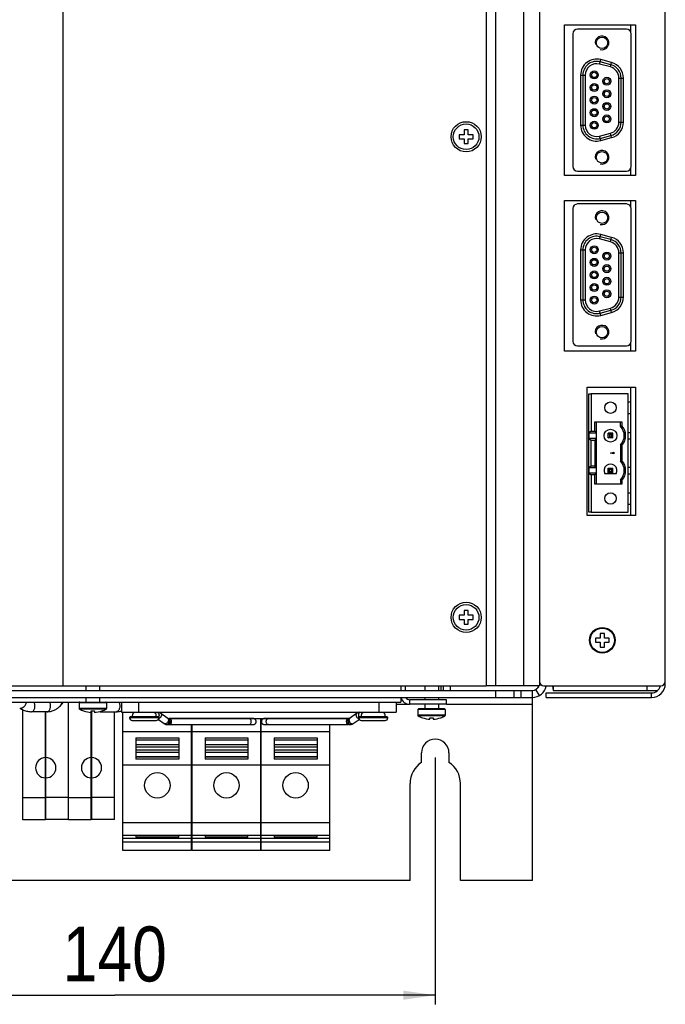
# Model space of a CAD drawing. Header units: millimetres. Extents: x 0 to 841, y 0 to 594.
# Tile 6 of 44: x 341 to 411, y 178 to 286. Entities that reach past the tile are written whole.
import ezdxf

# ---------------------------------------------------------------- set-up
doc = ezdxf.new("R2010")
doc.units = ezdxf.units.MM
doc.header["$LTSCALE"] = 46.255
doc.layers.get('0').update_dxf_attribs({"linetype": 'CONTINUOUS'})
doc.layers.add('3_ALL_AXES', color=7, linetype='CONTINUOUS')
doc.layers.add('ASSI', color=7, linetype='CONTINUOUS')
doc.styles.get("Standard").update_dxf_attribs({"font": 'txt', "width": 0.85})
doc.dimstyles.new('DIMSTYLE_1', dxfattribs={"dimtxt": 6, "dimasz": 3.5, "dimexe": 1, "dimexo": 0.5, "dimgap": 1.5, "dimtad": 1, "dimdec": 4, "dimlfac": 2, "dimdsep": 46, "dimtxsty": 'STANDARD', "dimblk": '_FILLED', "dimblk1": '_FILLED', "dimblk2": '_FILLED', "dimcen": 0.09, "dimadec": 4, "dimazin": 2, "dimtp": 0.2, "dimtm": 0.2, "dimtfac": 1, "dimtdec": 4, "dimtofl": 0, "dimtmove": 0, "dimatfit": 3, "dimldrblk": '_FILLED', "dimfxl": 1, "dimtolj": 1, "dimarcsym": 0})

# ---------------------------------------------------------------- blocks, each defined once
blk = doc.blocks.new('_FILLED')
at = {"color": 0, "linetype": 'BYBLOCK'}
blk.add_solid([(0, 0), (-1, 0.143), (-1, -0.143)], dxfattribs=at)
blk = doc.blocks.new('*D7')
at = {"color": 2, "linetype": 'CONTINUOUS'}
for p, q in [((316.09, 204.94), (316.09, 177.96)), ((386.09, 204.94), (386.09, 177.96)), ((316.09, 178.96), (351.09, 178.96)), ((386.09, 178.96), (351.09, 178.96))]:
    blk.add_line(p, q, dxfattribs=at)
at = {"color": 2, "linetype": 'CONTINUOUS', "xscale": 3.5, "yscale": 3.5, "zscale": 3.5, "rotation": 180}
blk.add_blockref('_FILLED', (316.09, 178.96), dxfattribs=at)
at = {"color": 2, "linetype": 'CONTINUOUS', "xscale": 3.5, "yscale": 3.5, "zscale": 3.5}
blk.add_blockref('_FILLED', (386.09, 178.96), dxfattribs=at)
at = {"color": 2, "linetype": 'CONTINUOUS', "insert": (351.09, 186.46), "char_height": 6, "width": 19.2857, "attachment_point": 2, "line_spacing_factor": 0.9}
blk.add_mtext('140', dxfattribs=at)

msp = doc.modelspace()

# ---------------------------------------------------------------- linework, layer by layer
at = {"color": 7, "linetype": 'CONTINUOUS'}
for p, q in [((345.461497, 212.73903), (345.461497, 385.73903)), ((401.123997, 283.995853), (401.123997, 269.495853)), ((406.973997, 284.495853), (401.623997, 284.495853)), ((407.461497, 284.370853), (407.304716, 284.370853)), ((407.411497, 284.970853), (407.411497, 284.370853)), ((407.461497, 284.106955), (407.461497, 284.370853)), ((407.473997, 269.495853), (407.473997, 283.995853)), ((405.277226, 280.608562), (404.097226, 280.924742)), ((405.212521, 280.36708), (404.032521, 280.68326)), ((402.208997, 279.475853), (402.208997, 274.015853)), ((402.458997, 279.475853), (402.458997, 274.015853)), ((406.138997, 274.332033), (406.138997, 279.159673)), ((406.388997, 274.332033), (406.388997, 279.159673)), ((389.686497, 273.48903), (389.236497, 273.48903)), ((389.236497, 273.48903), (389.236497, 272.96403)), ((389.686497, 272.96403), (389.686497, 273.48903)), ((389.236497, 272.96403), (388.711497, 272.96403)), ((388.711497, 272.96403), (388.711497, 272.51403)), ((388.711497, 272.51403), (389.236497, 272.51403)), ((389.236497, 272.51403), (389.236497, 271.98903)), ((390.211497, 272.96403), (389.686497, 272.96403)), ((389.686497, 272.51403), (390.211497, 272.51403)), ((389.686497, 271.98903), (389.686497, 272.51403)), ((390.211497, 272.51403), (390.211497, 272.96403)), ((404.032521, 272.808446), (405.212521, 273.124626)), ((404.097226, 272.566964), (405.277226, 272.883144)), ((389.236497, 271.98903), (389.686497, 271.98903)), ((401.623997, 268.995853), (406.973997, 268.995853)), ((407.304716, 269.120853), (407.461497, 269.120853)), ((407.411497, 269.120853), (407.411497, 268.520853)), ((407.461497, 269.120853), (407.461497, 269.38475)), ((407.411497, 265.770853), (407.411497, 265.270853)), ((401.123997, 264.895853), (401.123997, 250.395853)), ((406.973997, 265.395853), (401.623997, 265.395853)), ((407.461497, 265.270853), (407.304716, 265.270853)), ((407.461497, 265.006955), (407.461497, 265.270853)), ((407.473997, 250.395853), (407.473997, 264.895853)), ((405.212521, 261.26708), (404.032521, 261.58326)), ((405.277226, 261.508562), (404.097226, 261.824742)), ((402.208997, 260.375853), (402.208997, 254.915853)), ((402.458997, 260.375853), (402.458997, 254.915853)), ((406.138997, 255.232033), (406.138997, 260.059673)), ((406.388997, 255.232033), (406.388997, 260.059673)), ((404.032521, 253.708446), (405.212521, 254.024626)), ((404.097226, 253.466964), (405.277226, 253.783144)), ((401.623997, 249.895853), (406.973997, 249.895853)), ((407.304716, 250.020853), (407.461497, 250.020853)), ((407.411497, 250.020853), (407.411497, 249.320853)), ((407.461497, 250.020853), (407.461497, 250.28475)), ((407.411497, 245.374471), (407.411497, 231.374471)), ((402.861497, 244.641663), (403.111497, 244.641695)), ((402.861497, 231.731663), (402.861497, 244.641663)), ((407.161497, 244.641695), (403.111497, 244.641695)), ((403.111497, 244.641695), (403.111497, 240.579195)), ((407.161497, 231.731695), (407.161497, 244.641695)), ((407.161497, 243.766521), (407.411497, 243.766521)), ((407.161497, 242.516521), (407.411497, 242.516521)), ((403.523997, 241.596695), (406.476497, 241.596695)), ((403.523997, 240.579195), (403.523997, 241.596695)), ((403.679801, 234.776668), (403.679801, 241.596668)), ((406.326497, 241.111473), (406.326497, 241.596669)), ((406.476497, 241.596695), (406.476497, 241.168728)), ((403.111497, 240.579195), (402.874916, 240.394165)), ((402.874916, 240.394165), (403.679801, 240.394165)), ((402.874916, 240.394165), (402.874916, 239.789165)), ((403.111497, 240.579195), (403.523997, 240.579195)), ((403.679801, 240.413674), (403.523997, 240.579195)), ((405.476497, 240.341643), (404.976497, 240.341643)), ((405.110472, 240.207691), (404.976497, 240.341643)), ((404.976497, 239.841643), (404.976497, 240.341643)), ((404.976497, 239.841643), (405.110472, 239.975641)), ((405.342522, 240.207691), (405.110472, 240.207691)), ((405.110472, 240.207691), (405.110472, 239.975641)), ((405.110472, 239.975641), (405.342522, 239.975641)), ((405.476497, 240.341643), (405.342522, 240.207691)), ((405.342522, 239.975641), (405.342522, 240.207691)), ((405.342522, 239.975641), (405.476497, 239.841643)), ((405.476497, 239.841643), (405.476497, 240.341643)), ((407.161497, 240.441463), (407.411497, 240.441463)), ((403.679801, 239.789165), (402.874916, 239.789165)), ((402.874916, 239.789165), (403.111497, 239.604195)), ((403.111497, 239.604195), (403.523997, 239.604195)), ((403.111497, 236.769195), (403.111497, 239.604195)), ((403.679801, 239.769662), (403.523997, 239.604195)), ((403.523997, 239.604195), (403.523997, 236.769195)), ((405.476497, 239.841643), (404.976497, 239.841643)), ((406.326497, 239.071865), (406.326497, 237.301473)), ((406.476497, 239.014662), (406.476497, 237.358728)), ((407.161497, 239.741463), (407.411497, 239.741463)), ((405.226497, 238.186505), (405.601497, 238.286986)), ((405.601497, 238.086024), (405.226497, 238.186505)), ((405.601497, 238.286986), (405.601497, 238.086024)), ((403.111497, 236.769195), (402.874916, 236.584165)), ((403.523997, 236.769195), (403.111497, 236.769195)), ((403.523997, 236.769195), (403.679801, 236.603674)), ((403.679801, 236.584165), (402.874916, 236.584165)), ((402.874916, 236.584165), (402.874916, 235.979165)), ((403.679801, 235.979165), (402.874916, 235.979165)), ((402.874916, 235.979165), (403.111497, 235.794195)), ((403.523997, 235.794195), (403.111497, 235.794195)), ((403.111497, 235.794195), (403.111497, 231.731695)), ((403.679801, 235.959662), (403.523997, 235.794195)), ((403.523997, 234.776695), (403.523997, 235.794195)), ((405.832715, 235.931528), (404.620279, 235.931528)), ((404.976497, 236.531643), (405.476497, 236.531643)), ((405.110472, 236.397691), (404.976497, 236.531643)), ((404.976497, 236.031643), (404.976497, 236.531643)), ((404.976497, 236.031643), (405.110472, 236.165641)), ((405.476497, 236.031643), (404.976497, 236.031643)), ((405.342522, 236.397691), (405.110472, 236.397691)), ((405.110472, 236.165641), (405.110472, 236.397691)), ((405.342522, 236.165641), (405.110472, 236.165641)), ((405.476497, 236.531643), (405.342522, 236.397691)), ((405.342522, 236.397691), (405.342522, 236.165641)), ((405.342522, 236.165641), (405.476497, 236.031643)), ((405.476497, 236.031643), (405.476497, 236.531643)), ((407.161497, 236.631463), (407.411497, 236.631463)), ((407.161497, 235.931463), (407.411497, 235.931463)), ((406.476497, 234.776695), (403.523997, 234.776695)), ((406.326497, 235.261865), (406.326497, 234.776669)), ((406.476497, 235.204662), (406.476497, 234.776695)), ((407.161497, 233.856521), (407.411497, 233.856521)), ((407.161497, 232.606521), (407.411497, 232.606521)), ((403.111497, 231.731695), (402.861497, 231.731663)), ((403.111497, 231.731695), (407.161497, 231.731695)), ((389.686497, 220.98903), (389.236497, 220.98903)), ((389.236497, 220.98903), (389.236497, 220.46403)), ((389.686497, 220.46403), (389.686497, 220.98903)), ((389.236497, 220.46403), (388.711497, 220.46403)), ((388.711497, 220.46403), (388.711497, 220.01403)), ((388.711497, 220.01403), (389.236497, 220.01403)), ((389.236497, 220.01403), (389.236497, 219.48903)), ((389.236497, 219.48903), (389.686497, 219.48903)), ((390.211497, 220.46403), (389.686497, 220.46403)), ((389.686497, 220.01403), (390.211497, 220.01403)), ((389.686497, 219.48903), (389.686497, 220.01403)), ((390.211497, 220.01403), (390.211497, 220.46403)), ((404.561497, 218.48903), (404.111497, 218.48903)), ((404.111497, 218.48903), (404.111497, 217.96403)), ((404.561497, 217.96403), (404.561497, 218.48903)), ((404.111497, 217.96403), (403.586497, 217.96403)), ((403.586497, 217.96403), (403.586497, 217.51403)), ((403.586497, 217.51403), (404.111497, 217.51403)), ((404.111497, 217.51403), (404.111497, 216.98903)), ((405.086497, 217.96403), (404.561497, 217.96403)), ((404.561497, 217.51403), (405.086497, 217.51403)), ((404.561497, 216.98903), (404.561497, 217.51403)), ((405.086497, 217.51403), (405.086497, 217.96403)), ((404.111497, 216.98903), (404.561497, 216.98903)), ((303.961497, 212.73903), (391.661497, 212.73903)), ((347.936497, 212.73903), (347.936497, 212.23903)), ((349.436497, 212.73903), (349.436497, 212.23903)), ((382.311497, 212.73903), (382.311497, 212.23903)), ((382.811497, 212.73903), (382.811497, 212.23903)), ((384.936497, 212.73903), (384.936497, 212.23903)), ((386.436497, 212.73903), (386.436497, 212.23903)), ((386.961497, 212.73903), (386.961497, 212.23903)), ((397.074238, 212.35177), (397.387597, 212.66513)), ((398.211497, 211.98903), (409.711497, 211.98903)), ((398.211497, 211.48903), (398.211497, 211.98903)), ((398.907807, 212.73903), (398.961497, 212.23903)), ((398.961497, 212.23903), (410.369401, 212.23903)), ((323.911497, 210.98903), (382.311497, 210.98903)), ((345.272126, 210.733373), (345.472699, 210.98903)), ((346.047876, 198.11326), (346.047876, 210.98903)), ((347.186497, 210.90903), (347.186497, 210.286432)), ((347.936497, 211.48903), (347.936497, 210.98903)), ((349.436497, 211.48903), (349.436497, 210.98903)), ((350.186497, 210.90903), (350.186497, 210.286432)), ((382.311497, 211.48903), (382.311497, 210.98903)), ((387.311497, 211.23903), (383.311497, 211.23903)), ((384.936497, 211.48903), (384.936497, 211.23903)), ((386.436497, 211.48903), (386.436497, 211.23903)), ((387.311497, 210.73903), (387.311497, 211.23903)), ((341.047876, 198.11326), (341.047876, 210.144396)), ((343.705721, 209.93153), (342.005604, 209.93153)), ((343.522876, 198.11326), (343.522876, 209.93153)), ((343.572876, 198.16972), (343.572876, 209.93153)), ((347.686497, 210.015909), (347.686497, 210.021171)), ((348.511497, 209.85899), (348.511497, 210.021171)), ((348.522876, 198.11326), (348.522876, 210.021171)), ((348.572876, 198.16972), (348.572876, 210.018177)), ((348.861497, 210.021171), (348.861497, 209.85899)), ((349.570958, 209.93153), (351.271075, 209.93153)), ((349.686497, 210.021171), (349.686497, 210.015909)), ((351.047876, 198.16972), (351.047876, 209.93153)), ((351.811497, 209.86403), (381.811497, 209.86403)), ((351.986497, 194.769318), (351.986497, 209.86403)), ((384.186497, 210.15903), (384.186497, 209.536432)), ((387.106497, 210.23903), (384.266497, 210.23903)), ((384.936497, 210.73903), (384.936497, 210.23903)), ((386.436497, 210.73903), (386.436497, 210.23903)), ((387.186497, 210.15903), (387.186497, 209.536432)), ((355.815703, 209.36403), (352.807291, 209.36403)), ((355.858796, 209.093926), (356.499426, 208.634685)), ((356.888621, 209.183083), (356.125209, 209.730343)), ((356.880326, 209.18903), (357.011706, 209.18903)), ((366.190177, 209.187656), (357.023335, 209.187656)), ((367.036497, 194.769318), (367.036497, 209.18903)), ((367.086497, 194.769318), (367.086497, 209.18903)), ((376.599659, 209.187656), (367.432817, 209.187656)), ((376.742668, 209.18903), (376.611288, 209.18903)), ((377.497785, 209.730343), (376.734373, 209.183083)), ((376.734579, 209.183231), (376.734469, 209.183144)), ((377.123568, 208.634685), (377.764199, 209.093926)), ((380.815703, 209.36403), (377.807291, 209.36403)), ((384.686497, 209.265909), (384.686497, 209.271171)), ((385.511497, 209.10899), (385.511497, 209.271171)), ((385.861497, 209.271171), (385.861497, 209.10899)), ((386.686497, 209.271171), (386.686497, 209.265909)), ((359.486497, 207.72703), (351.986497, 207.72703)), ((356.648844, 208.554112), (356.714152, 208.533267)), ((356.833314, 208.515404), (356.845934, 208.514308)), ((356.845934, 208.514308), (356.863973, 208.51403)), ((356.863994, 208.51403), (357.011706, 208.51403)), ((357.023335, 208.515404), (366.190177, 208.515404)), ((359.486497, 194.769318), (359.486497, 208.515404)), ((359.536497, 194.769318), (359.536497, 208.515404)), ((367.036497, 207.72703), (359.536497, 207.72703)), ((374.586497, 207.72703), (367.086497, 207.72703)), ((367.432817, 208.515404), (376.599659, 208.515404)), ((374.586497, 194.769318), (374.586497, 208.515404)), ((376.759, 208.51403), (376.611288, 208.51403)), ((376.847837, 208.52102), (376.908842, 208.533267)), ((353.393497, 207.086716), (358.079497, 207.086716)), ((353.393497, 207.086716), (353.393497, 204.737344)), ((358.079497, 206.81128), (353.393497, 206.81128)), ((358.079497, 207.086716), (358.079497, 204.737344)), ((360.943497, 207.086716), (365.629497, 207.086716)), ((360.943497, 207.086716), (360.943497, 204.737344)), ((365.629497, 206.81128), (360.943497, 206.81128)), ((365.629497, 207.086716), (365.629497, 204.737344)), ((368.493497, 207.086716), (373.179497, 207.086716)), ((368.493497, 207.086716), (368.493497, 204.737344)), ((373.179497, 206.81128), (368.493497, 206.81128)), ((373.179497, 207.086716), (373.179497, 204.737344)), ((358.079497, 206.30803), (353.393497, 206.30803)), ((353.393497, 206.11003), (358.079497, 206.11003)), ((358.079497, 205.71403), (353.393497, 205.71403)), ((353.393497, 205.51603), (358.079497, 205.51603)), ((365.629497, 206.30803), (360.943497, 206.30803)), ((360.943497, 206.11003), (365.629497, 206.11003)), ((365.629497, 205.71403), (360.943497, 205.71403)), ((360.943497, 205.51603), (365.629497, 205.51603)), ((373.179497, 206.30803), (368.493497, 206.30803)), ((368.493497, 206.11003), (373.179497, 206.11003)), ((373.179497, 205.71403), (368.493497, 205.71403)), ((368.493497, 205.51603), (373.179497, 205.51603)), ((358.079497, 205.01278), (353.393497, 205.01278)), ((358.079497, 204.737344), (353.393497, 204.737344)), ((365.629497, 205.01278), (360.943497, 205.01278)), ((365.629497, 204.737344), (360.943497, 204.737344)), ((373.179497, 205.01278), (368.493497, 205.01278)), ((373.179497, 204.737344), (368.493497, 204.737344)), ((359.486497, 204.09703), (351.986497, 204.09703)), ((367.036497, 204.09703), (359.536497, 204.09703)), ((374.586497, 204.09703), (367.086497, 204.09703)), ((343.522876, 200.53303), (341.047876, 200.53303)), ((346.047876, 200.573519), (343.572876, 200.573519)), ((348.522876, 200.53303), (346.047876, 200.53303)), ((351.047876, 200.573519), (348.572876, 200.573519)), ((343.522876, 198.11326), (341.047876, 198.11326)), ((346.047876, 198.16972), (343.572876, 198.16972)), ((348.522876, 198.11326), (346.047876, 198.11326)), ((351.047876, 198.16972), (348.572876, 198.16972)), ((359.486497, 197.79403), (351.986497, 197.79403)), ((367.036497, 197.79403), (359.536497, 197.79403)), ((374.586497, 197.79403), (367.086497, 197.79403)), ((359.486497, 196.414732), (351.986497, 196.414732)), ((359.486497, 196.079638), (351.986497, 196.079638)), ((353.393497, 196.414732), (353.393497, 196.212767)), ((358.079497, 196.212767), (353.393497, 196.212767)), ((358.079497, 196.212767), (358.079497, 196.414732)), ((367.036497, 196.414732), (359.536497, 196.414732)), ((367.036497, 196.079638), (359.536497, 196.079638)), ((360.943497, 196.414732), (360.943497, 196.212767)), ((365.629497, 196.212767), (360.943497, 196.212767)), ((365.629497, 196.212767), (365.629497, 196.414732)), ((374.586497, 196.414732), (367.086497, 196.414732)), ((374.586497, 196.079638), (367.086497, 196.079638)), ((368.493497, 196.414732), (368.493497, 196.212767)), ((373.179497, 196.212767), (368.493497, 196.212767)), ((373.179497, 196.212767), (373.179497, 196.414732)), ((359.486497, 195.660013), (351.986497, 195.660013)), ((359.486497, 194.769318), (351.986497, 194.769318)), ((367.036497, 195.660013), (359.536497, 195.660013)), ((367.036497, 194.769318), (359.536497, 194.769318)), ((374.586497, 195.660013), (367.086497, 195.660013)), ((374.586497, 194.769318), (367.086497, 194.769318))]:
    msp.add_line(p, q, dxfattribs=at)
at = {"color": 9, "linetype": 'CONTINUOUS'}
for p, q in [((404.032521, 280.68326), (404.16193, 281.166223)), ((405.34193, 280.850043), (404.16193, 281.166223)), ((405.212521, 280.36708), (405.34193, 280.850043)), ((401.958997, 279.475853), (402.458997, 279.475853)), ((401.958997, 279.475853), (401.958997, 274.015853)), ((406.138997, 279.159673), (406.638997, 279.159673)), ((406.638997, 274.332033), (406.638997, 279.159673)), ((406.138997, 274.332033), (406.638997, 274.332033)), ((401.958997, 274.015853), (402.458997, 274.015853)), ((404.16193, 272.325483), (404.032521, 272.808446)), ((404.16193, 272.325483), (405.34193, 272.641663)), ((405.34193, 272.641663), (405.212521, 273.124626)), ((404.032521, 261.58326), (404.16193, 262.066223)), ((405.34193, 261.750043), (404.16193, 262.066223)), ((405.212521, 261.26708), (405.34193, 261.750043)), ((401.958997, 260.375853), (402.458997, 260.375853)), ((401.958997, 260.375853), (401.958997, 254.915853)), ((406.138997, 260.059673), (406.638997, 260.059673)), ((406.638997, 255.232033), (406.638997, 260.059673)), ((406.138997, 255.232033), (406.638997, 255.232033)), ((401.958997, 254.915853), (402.458997, 254.915853)), ((405.34193, 253.541663), (405.212521, 254.024626)), ((404.16193, 253.225483), (404.032521, 253.708446)), ((404.16193, 253.225483), (405.34193, 253.541663)), ((411.211497, 212.98903), (411.14451, 212.98903)), ((386.711497, 212.73903), (386.711497, 212.23903)), ((387.711497, 212.73903), (387.711497, 212.23903)), ((398.961497, 212.73903), (398.961497, 212.23903)), ((409.211497, 212.73903), (409.211497, 212.23903)), ((409.711497, 211.48903), (409.711497, 211.98903)), ((350.186497, 210.90903), (347.186497, 210.90903)), ((383.311497, 210.73903), (383.311497, 211.23903)), ((350.186497, 210.286432), (347.186497, 210.286432)), ((350.144369, 210.215964), (347.228626, 210.215964)), ((381.811497, 210.73903), (383.311497, 210.73903)), ((387.186497, 210.15903), (384.186497, 210.15903)), ((387.311497, 210.73903), (396.711497, 210.73903)), ((355.915663, 209.261209), (352.707331, 209.261209)), ((380.915663, 209.261209), (377.707331, 209.261209)), ((387.186497, 209.536432), (384.186497, 209.536432)), ((387.144369, 209.465964), (384.228626, 209.465964)), ((358.079497, 206.81602), (353.393497, 206.81602)), ((365.629497, 206.81602), (360.943497, 206.81602)), ((373.179497, 206.81602), (368.493497, 206.81602)), ((353.393497, 205.008039), (358.079497, 205.008039)), ((360.943497, 205.008039), (365.629497, 205.008039)), ((368.493497, 205.008039), (373.179497, 205.008039))]:
    msp.add_line(p, q, dxfattribs=at)
at = {"color": 3, "linetype": 'CONTINUOUS'}
for p, q in [((411.211497, 212.98903), (411.211497, 213.23903)), ((396.711497, 191.48903), (396.711497, 211.48903)), ((398.211497, 211.48903), (409.711497, 211.48903)), ((387.311497, 210.73903), (383.311497, 210.73903))]:
    msp.add_line(p, q, dxfattribs=at)
at = {"color": 7, "linetype": 'CONTINUOUS'}
for points in [[(340.706858, 210.334507), (340.787688, 210.282718), (340.89406, 210.220949), (341.002613, 210.164939), (341.113129, 210.11478), (341.225355, 210.070564), (341.338996, 210.032379), (341.453793, 210.000277), (341.56949, 209.974293), (341.68578, 209.954458), (341.80238, 209.940769), (341.919046, 209.933204), (342.005578, 209.93153)], [(343.705755, 209.93153), (343.775024, 209.932843), (343.87447, 209.939325), (343.97381, 209.951246), (344.072779, 209.968615), (344.171137, 209.991423), (344.268669, 210.019658), (344.365131, 210.053289), (344.460273, 210.092265), (344.553886, 210.136536), (344.645733, 210.186033), (344.735589, 210.240672), (344.82327, 210.300387), (344.908566, 210.365082), (344.991264, 210.434649), (345.071194, 210.509006), (345.14817, 210.588049), (345.221983, 210.67164), (345.272121, 210.733366)], [(349.404941, 209.939147), (349.501655, 209.932843), (349.570924, 209.93153)], [(351.271102, 209.93153), (351.357633, 209.933204), (351.474299, 209.940769), (351.5909, 209.954458), (351.707189, 209.974293), (351.811497, 209.997719)], [(353.340772, 209.860789), (353.300442, 209.858493), (353.260815, 209.851629), (353.222487, 209.840228), (353.186052, 209.824327), (353.152072, 209.803977), (353.120934, 209.779502), (353.09297, 209.751492), (353.068384, 209.720423), (353.047318, 209.686585), (353.030105, 209.650431), (353.01711, 209.612467), (353.008664, 209.573013), (353.005206, 209.532517), (353.005147, 209.52653)], [(355.617848, 209.52653), (355.617788, 209.532517), (355.61433, 209.573013), (355.605884, 209.612467), (355.592889, 209.650431), (355.575676, 209.686585), (355.55461, 209.720423), (355.530024, 209.751492), (355.50206, 209.779502), (355.470922, 209.803977), (355.436943, 209.824327), (355.400507, 209.840228), (355.362179, 209.851629), (355.322552, 209.858493)], [(356.125209, 209.730343), (356.072128, 209.765369), (356.005435, 209.801568), (355.936814, 209.83065), (355.86688, 209.852487), (355.814214, 209.86403)], [(377.808781, 209.86403), (377.756115, 209.852487), (377.68618, 209.83065), (377.617559, 209.801568), (377.550866, 209.765369), (377.497785, 209.730343)], [(378.300442, 209.858493), (378.260815, 209.851629), (378.222487, 209.840228), (378.186052, 209.824327), (378.152072, 209.803977), (378.120934, 209.779502), (378.09297, 209.751492), (378.068384, 209.720423), (378.047318, 209.686585), (378.030105, 209.650431), (378.01711, 209.612467), (378.008664, 209.573013), (378.005206, 209.532517), (378.005147, 209.52653)], [(380.617848, 209.52653), (380.617788, 209.532517), (380.61433, 209.573013), (380.605884, 209.612467), (380.592889, 209.650431), (380.575676, 209.686585), (380.55461, 209.720423), (380.530024, 209.751492), (380.50206, 209.779502), (380.470922, 209.803977), (380.436943, 209.824327), (380.400507, 209.840228), (380.362179, 209.851629), (380.322552, 209.858493), (380.282223, 209.860789)], [(353.005147, 209.52653), (353.005366, 209.514995), (353.009476, 209.474935), (353.01843, 209.435976), (353.031801, 209.398547), (353.048743, 209.36403)], [(355.574251, 209.36403), (355.591193, 209.398547), (355.604565, 209.435976), (355.613518, 209.474935), (355.617628, 209.514995), (355.617848, 209.52653)], [(366.527677, 208.85153), (366.52761, 208.857912), (366.52409, 208.8986), (366.515565, 208.938239), (366.502475, 208.976378), (366.485151, 209.012697), (366.463958, 209.046688), (366.439232, 209.077896), (366.411115, 209.106029), (366.379811, 209.130609), (366.345655, 209.151045), (366.309036, 209.167012), (366.270519, 209.178459), (366.2307, 209.185351), (366.190177, 209.187656)], [(366.190177, 208.515404), (366.230177, 208.517649), (366.269518, 208.524368), (366.307622, 208.535536), (366.343912, 208.551127), (366.377836, 208.571101), (366.408998, 208.595165), (366.43707, 208.622756), (366.46185, 208.653411), (366.483194, 208.686841), (366.500776, 208.722603), (366.514242, 208.760207), (366.523274, 208.799351), (366.527444, 208.839601), (366.527677, 208.85153)], [(367.432817, 209.187656), (367.392294, 209.185351), (367.352475, 209.178459), (367.313958, 209.167012), (367.277339, 209.151045), (367.243183, 209.130609), (367.21188, 209.106029), (367.183762, 209.077896), (367.159036, 209.046688), (367.137843, 209.012697), (367.120519, 208.976378), (367.107429, 208.938239), (367.098904, 208.8986), (367.095384, 208.857912), (367.095317, 208.85153)], [(367.095317, 208.85153), (367.09555, 208.839601), (367.09972, 208.799351), (367.108752, 208.760207), (367.122218, 208.722603), (367.1398, 208.686841), (367.161144, 208.653411), (367.185924, 208.622756), (367.213996, 208.595165), (367.245158, 208.571101), (367.279082, 208.551127), (367.315373, 208.535536), (367.353476, 208.524368), (367.392817, 208.517649), (367.432817, 208.515404)], [(378.005147, 209.52653), (378.005366, 209.514995), (378.009476, 209.474935), (378.01843, 209.435976), (378.031801, 209.398547), (378.048743, 209.36403)], [(380.574251, 209.36403), (380.591193, 209.398547), (380.604565, 209.435976), (380.613518, 209.474935), (380.617628, 209.514995), (380.617848, 209.52653)], [(356.499426, 208.634685), (356.523503, 208.618212), (356.585052, 208.58248), (356.648844, 208.554112)], [(376.759021, 208.51403), (376.77706, 208.514308), (376.78968, 208.515404)], [(376.908842, 208.533267), (376.974151, 208.554112), (377.037942, 208.58248), (377.099491, 208.618212), (377.123568, 208.634685)]]:
    msp.add_lwpolyline(points, dxfattribs=at)
for centre, radius in [((404.298997, 282.995853), 0.625), ((403.451497, 279.495853), 0.4375), ((403.451497, 279.495853), 0.2875), ((404.826497, 278.808353), 0.4375), ((404.826497, 278.808353), 0.2875), ((403.451497, 278.120853), 0.4375), ((403.451497, 278.120853), 0.2875), ((404.826497, 277.430853), 0.4375), ((404.826497, 277.430853), 0.2875), ((403.451497, 276.745853), 0.4375), ((403.451497, 276.745853), 0.2875), ((404.826497, 276.055853), 0.4375), ((403.451497, 275.370853), 0.4375), ((403.451497, 275.370853), 0.2875), ((404.826497, 276.055853), 0.2875), ((389.461497, 272.73903), 1.65), ((403.451497, 273.995853), 0.4375), ((404.826497, 274.685853), 0.4375), ((404.826497, 274.685853), 0.2875), ((403.451497, 273.995853), 0.2875), ((404.298997, 270.495853), 0.625), ((404.298997, 263.895853), 0.625), ((403.451497, 260.395853), 0.4375), ((403.451497, 260.395853), 0.2875), ((403.451497, 259.020853), 0.4375), ((403.451497, 259.020853), 0.2875), ((404.826497, 259.708353), 0.4375), ((404.826497, 259.708353), 0.2875), ((404.826497, 258.330853), 0.4375), ((404.826497, 258.330853), 0.2875), ((403.451497, 257.645853), 0.4375), ((403.451497, 257.645853), 0.2875), ((404.826497, 256.955853), 0.4375), ((404.826497, 256.955853), 0.2875), ((403.451497, 256.270853), 0.4375), ((403.451497, 256.270853), 0.2875), ((404.826497, 255.585853), 0.4375), ((403.451497, 254.895853), 0.4375), ((403.451497, 254.895853), 0.2875), ((404.826497, 255.585853), 0.2875), ((404.298997, 251.395853), 0.625), ((405.226497, 243.141695), 0.625), ((405.226497, 240.091528), 0.7), ((405.226497, 233.231695), 0.625), ((389.461497, 220.23903), 1.65), ((404.336497, 217.73903), 1.325), ((355.736497, 201.88603), 1.386), ((363.286497, 201.88603), 1.386), ((370.836497, 201.88603), 1.386)]:
    msp.add_circle(centre, radius, dxfattribs=at)
for centre, radius, start, end in [((401.623997, 283.995853), 0.5, 90, 180), ((406.973997, 283.995853), 0.5, 0, 90), ((403.708997, 279.475853), 1.5, 75, 180), ((403.708997, 279.475853), 1.25, 75, 180), ((404.888997, 279.159673), 1.25, 0, 75), ((404.888997, 279.159673), 1.5, 0, 75), ((404.888997, 274.332033), 1.25, 285, 360), ((404.888997, 274.332033), 1.5, 285, 360), ((403.708997, 274.015853), 1.5, 180, 285), ((403.708997, 274.015853), 1.25, 180, 285), ((401.623997, 269.495853), 0.5, 180, 270), ((406.973997, 269.495853), 0.5, 270, 360), ((401.623997, 264.895853), 0.5, 90, 180), ((406.973997, 264.895853), 0.5, 0, 90), ((403.708997, 260.375853), 1.5, 75, 180), ((403.708997, 260.375853), 1.25, 75, 180), ((404.888997, 260.059673), 1.5, 0, 75), ((404.888997, 260.059673), 1.25, 0, 75), ((404.888997, 255.232033), 1.25, 285, 360), ((404.888997, 255.232033), 1.5, 285, 360), ((403.708997, 254.915853), 1.5, 180, 285), ((403.708997, 254.915853), 1.25, 180, 285), ((401.623997, 250.395853), 0.5, 180, 270), ((406.973997, 250.395853), 0.5, 270, 360), ((409.549516, 232.892733), 8.82811, 110.37082515, 111.41287041), ((405.226497, 240.091669), 1.5, 317.16657196, 42.83342804), ((405.226497, 240.091695), 1.65, 319.25094565, 40.74905435), ((409.545942, 247.288732), 8.825062, 248.60429371, 249.64657896), ((405.226497, 236.281528), 0.7, 330.00000003, 209.99999997), ((409.549516, 229.082733), 8.82811, 110.37082515, 111.41287041), ((405.226497, 236.281669), 1.5, 317.16657196, 42.83342804), ((405.226497, 236.281695), 1.65, 319.25094565, 40.74905435), ((409.545942, 243.478732), 8.825062, 248.60429371, 249.64657896), ((409.711497, 212.98903), 1, 270, 345.50173332), ((347.266497, 210.90903), 0.08, 90, 180), ((350.106497, 210.90903), 0.08, 0, 90), ((383.311497, 211.73903), 0.5, 210.00639215, 270), ((347.266497, 210.286432), 0.08, 180, 241.74516344), ((348.686497, 212.928645), 3.079615, 241.74516344, 251.05163783), ((348.686497, 212.928645), 3.074639, 251.01979809, 266.73711855), ((348.686497, 212.928645), 2.912736, 266.55553967, 273.44446033), ((348.686497, 212.928645), 3.074639, 273.26288145, 288.98020191), ((348.686497, 212.928645), 3.079615, 288.94836217, 298.25483656), ((350.106497, 210.286432), 0.08, 298.25483656, 360), ((384.266497, 210.15903), 0.08, 90, 180), ((387.106497, 210.15903), 0.08, 0, 90), ((352.807291, 209.26403), 0.1, 90, 181.61639108), ((353.007211, 209.269671), 0.3, 181.61639108, 270), ((355.615783, 209.269671), 0.3, 270, 358.38360892), ((355.815703, 209.26403), 0.1, 358.38360892, 90), ((357.011677, 209.035075), 0.153955, 85.64408133, 89.98907245), ((376.611317, 209.035075), 0.153955, 90.01092755, 94.35591867), ((377.807291, 209.26403), 0.1, 90, 181.61639108), ((378.007211, 209.269671), 0.3, 181.61639108, 270), ((380.615783, 209.269671), 0.3, 270, 358.38360892), ((380.815703, 209.26403), 0.1, 358.38360892, 90), ((384.266497, 209.536432), 0.08, 180, 241.74516344), ((385.686497, 212.178645), 3.079615, 241.74516344, 251.05163783), ((385.686497, 212.178645), 3.074639, 251.01979809, 266.73711855), ((385.686497, 212.178645), 2.912736, 266.55553967, 273.44446033), ((385.686497, 212.178645), 3.074639, 273.26288145, 288.98020191), ((385.686497, 212.178645), 3.079615, 288.94836217, 298.25483656), ((387.106497, 209.536432), 0.08, 298.25483656, 360), ((356.773988, 208.695207), 0.179803, 270.01336998, 279.05414982), ((357.011677, 208.667985), 0.153955, 270.01092755, 274.35591867), ((376.611317, 208.667985), 0.153955, 265.64408133, 269.98907245), ((376.849006, 208.695207), 0.179803, 260.94585018, 269.98663002), ((343.547876, 203.80663), 1.1088, 91.29195155, 268.70804845), ((343.547876, 203.80663), 1.1088, 271.29195155, 88.70804845), ((348.547876, 203.80663), 1.1088, 91.29195155, 268.70804845), ((348.547876, 203.80663), 1.1088, 271.29195155, 88.70804845)]:
    msp.add_arc(centre, radius, start, end, dxfattribs=at)
at = {"color": 2, "linetype": 'CONTINUOUS'}
for centre in [(404.298997, 282.995853), (404.298997, 270.495853), (404.298997, 263.895853), (404.298997, 251.395853)]:
    msp.add_arc(centre, 0.75, 255, 195, dxfattribs=at)
at = {"color": 9, "linetype": 'CONTINUOUS'}
for centre, radius, start, end in [((403.708997, 279.475853), 1.75, 75, 180), ((404.888997, 279.159673), 1.75, 0, 75), ((404.888997, 274.332033), 1.75, 285, 360), ((403.708997, 274.015853), 1.75, 180, 285), ((403.708997, 260.375853), 1.75, 75, 180), ((404.888997, 260.059673), 1.75, 0, 75), ((404.888997, 255.232033), 1.75, 285, 360), ((403.708997, 254.915853), 1.75, 180, 285), ((356.863951, 208.668418), 0.154388, 270.01573514, 275.12740281), ((376.759043, 208.668418), 0.154388, 264.87259719, 269.98426486)]:
    msp.add_arc(centre, radius, start, end, dxfattribs=at)
at = {"color": 3, "linetype": 'CONTINUOUS'}
for centre, radius, start, end in [((409.711497, 212.98903), 1.5, 270, 360), ((383.311497, 211.73903), 1, 194.50219228, 270)]:
    msp.add_arc(centre, radius, start, end, dxfattribs=at)
at = {"color": 9, "linetype": 'CONTINUOUS'}
for points, knots in [([(340.813531, 210.304105), (340.843591, 210.304105), (340.908784, 210.316278), (341.0454, 210.377666), (341.210816, 210.516796), (341.370949, 210.732365), (341.4457, 210.902444), (341.469001, 210.989098)], [0, 0, 0, 0, 0.0904841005, 0.1962454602, 0.4483543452, 0.7298941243, 1, 1, 1, 1]), ([(342.005604, 209.93153), (342.041944, 209.93153), (342.120078, 209.953139), (342.21838, 210.036052), (342.295789, 210.160071), (342.349872, 210.314492), (342.375674, 210.488517), (342.37121, 210.72004), (342.325114, 210.892164), (342.270493, 210.98932)], [0, 0, 0, 0, 0.08815659, 0.1881556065, 0.3054890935, 0.4387659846, 0.5825905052, 0.7296161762, 1, 1, 1, 1]), ([(343.705755, 209.93153), (343.742094, 209.931536), (343.820224, 209.953156), (343.918517, 210.036077), (343.995919, 210.160099), (344.049995, 210.314518), (344.075792, 210.488538), (344.071324, 210.720052), (344.025228, 210.892168), (343.970609, 210.98932)], [0, 0, 0, 0, 0.0881575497, 0.1881593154, 0.3054952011, 0.4387728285, 0.5825965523, 0.7296202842, 1, 1, 1, 1]), ([(345.272126, 210.733373), (345.282679, 210.746825), (345.302422, 210.793367), (345.290326, 210.886172), (345.259663, 210.952787), (345.239044, 210.988903)], [0, 0, 0, 0, 0.1898207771, 0.5382887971, 1, 1, 1, 1]), ([(351.535963, 210.98932), (351.590583, 210.892167), (351.636678, 210.720049), (351.641146, 210.488534), (351.615348, 210.314512), (351.56127, 210.160093), (351.483866, 210.036072), (351.385572, 209.953152), (351.307441, 209.931535), (351.271102, 209.93153)], [0, 0, 0, 0, 0.2703805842, 0.417404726, 0.5612286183, 0.6945060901, 0.8118414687, 0.9118426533, 1, 1, 1, 1]), ([(340.706858, 210.334507), (340.71433, 210.329518), (340.746971, 210.311233), (340.785225, 210.304105), (340.813531, 210.304105)], [0, 0, 0, 0, 0.2409292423, 1, 1, 1, 1]), ([(349.788349, 210.052707), (349.75987, 210.017127), (349.6961, 209.957407), (349.610474, 209.93153), (349.570958, 209.93153)], [0, 0, 0, 0, 0.5356024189, 1, 1, 1, 1]), ([(355.748021, 209.86403), (355.759781, 209.859559), (355.808176, 209.835364), (355.846652, 209.793988), (355.868654, 209.759092)], [0, 0, 0, 0, 0.2336949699, 1, 1, 1, 1]), ([(355.868654, 209.759092), (355.9068, 209.698591), (355.941739, 209.551516), (355.915453, 209.403367), (355.88165, 209.339017)], [0, 0, 0, 0, 0.495963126, 1, 1, 1, 1]), ([(377.75434, 209.759092), (377.716194, 209.698591), (377.681256, 209.551516), (377.707542, 209.403367), (377.741344, 209.339017)], [0, 0, 0, 0, 0.495963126, 1, 1, 1, 1]), ([(377.874973, 209.86403), (377.863214, 209.859559), (377.814818, 209.835364), (377.776342, 209.793988), (377.75434, 209.759092)], [0, 0, 0, 0, 0.2336949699, 1, 1, 1, 1]), ([(356.125556, 209.730095), (356.158799, 209.706264), (356.193903, 209.641228), (356.193339, 209.546948), (356.167437, 209.435342), (356.095047, 209.302657), (356.002065, 209.221615), (355.950431, 209.192989)], [0, 0, 0, 0, 0.1913847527, 0.3075207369, 0.4387456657, 0.723754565, 1, 1, 1, 1]), ([(356.888621, 209.183083), (356.907882, 209.169276), (356.94142, 209.128769), (356.960524, 209.047298), (356.948943, 208.953964), (356.913414, 208.856949), (356.856416, 208.764464), (356.762059, 208.668083), (356.670107, 208.616832), (356.608105, 208.609389)], [0, 0, 0, 0, 0.0942508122, 0.1999257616, 0.323993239, 0.4630809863, 0.6084913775, 0.7516543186, 1, 1, 1, 1]), ([(356.92529, 209.176925), (356.935453, 209.172914), (356.977102, 209.152169), (357.011483, 209.118452), (357.032275, 209.089761)], [0, 0, 0, 0, 0.2356819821, 1, 1, 1, 1]), ([(357.032275, 209.089761), (357.055824, 209.057267), (357.100357, 208.958966), (357.110223, 208.78851), (357.068259, 208.662952), (357.032275, 208.613299)], [0, 0, 0, 0, 0.2405249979, 0.6324625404, 1, 1, 1, 1]), ([(365.989485, 208.85153), (365.989485, 208.894805), (365.976889, 208.978954), (365.927764, 209.089091), (365.850579, 209.168802), (365.782409, 209.187656), (365.750837, 209.187656)], [0, 0, 0, 0, 0.2872561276, 0.555991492, 0.7904232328, 1, 1, 1, 1]), ([(365.750837, 208.515404), (365.782409, 208.515404), (365.850579, 208.534258), (365.927764, 208.613968), (365.976889, 208.724106), (365.989485, 208.808255), (365.989485, 208.85153)], [0, 0, 0, 0, 0.2095767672, 0.444008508, 0.7127438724, 1, 1, 1, 1]), ([(367.633509, 208.85153), (367.633509, 208.894805), (367.646105, 208.978954), (367.69523, 209.089091), (367.772415, 209.168802), (367.840585, 209.187656), (367.872157, 209.187656)], [0, 0, 0, 0, 0.2872561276, 0.555991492, 0.7904232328, 1, 1, 1, 1]), ([(367.872157, 208.515404), (367.840585, 208.515404), (367.772415, 208.534258), (367.69523, 208.613968), (367.646105, 208.724106), (367.633509, 208.808255), (367.633509, 208.85153)], [0, 0, 0, 0, 0.2095767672, 0.444008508, 0.7127438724, 1, 1, 1, 1]), ([(376.590719, 209.089761), (376.56717, 209.057267), (376.522637, 208.958966), (376.512771, 208.78851), (376.554735, 208.662952), (376.590719, 208.613299)], [0, 0, 0, 0, 0.2405249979, 0.6324625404, 1, 1, 1, 1]), ([(376.697704, 209.176925), (376.687541, 209.172914), (376.645892, 209.152169), (376.611511, 209.118452), (376.590719, 209.089761)], [0, 0, 0, 0, 0.2356819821, 1, 1, 1, 1]), ([(376.734373, 209.183083), (376.715112, 209.169276), (376.681574, 209.128769), (376.66247, 209.047298), (376.674051, 208.953964), (376.70958, 208.856949), (376.766578, 208.764464), (376.860935, 208.668083), (376.952888, 208.616832), (377.014889, 208.609389)], [0, 0, 0, 0, 0.0942508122, 0.1999257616, 0.323993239, 0.4630809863, 0.6084913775, 0.7516543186, 1, 1, 1, 1]), ([(377.497438, 209.730095), (377.464195, 209.706264), (377.429091, 209.641228), (377.429655, 209.546948), (377.455557, 209.435342), (377.527947, 209.302657), (377.620929, 209.221615), (377.672563, 209.192989)], [0, 0, 0, 0, 0.1913847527, 0.3075207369, 0.4387456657, 0.723754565, 1, 1, 1, 1]), ([(356.585887, 208.608019), (356.577871, 208.608019), (356.547474, 208.610097), (356.517701, 208.621698), (356.499426, 208.634685)], [0, 0, 0, 0, 0.2633802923, 1, 1, 1, 1]), ([(357.032275, 208.613299), (357.022263, 208.599483), (356.982225, 208.552365), (356.92259, 208.518661), (356.877749, 208.514648)], [0, 0, 0, 0, 0.2748338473, 1, 1, 1, 1]), ([(376.590719, 208.613299), (376.600731, 208.599483), (376.64077, 208.552365), (376.700404, 208.518661), (376.745245, 208.514648)], [0, 0, 0, 0, 0.2748338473, 1, 1, 1, 1]), ([(377.037107, 208.608019), (377.045124, 208.608019), (377.07552, 208.610097), (377.105293, 208.621698), (377.123568, 208.634685)], [0, 0, 0, 0, 0.2633802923, 1, 1, 1, 1])]:
    msp.add_open_spline(points, degree=3, knots=knots, dxfattribs=at)
at = {"color": 7, "linetype": 'CONTINUOUS'}
for points in [[(355.379595, 209.847148), (355.368786, 209.853787), (355.357347, 209.859522), (355.34549, 209.86403)], [(378.277504, 209.86403), (378.265647, 209.859522), (378.254208, 209.853787), (378.243399, 209.847148)], [(356.893166, 208.559093), (356.902522, 208.566714), (356.911248, 208.575152), (356.919327, 208.584115)], [(376.729828, 208.559093), (376.720472, 208.566714), (376.711746, 208.575152), (376.703667, 208.584115)]]:
    msp.add_open_spline(points, degree=3, dxfattribs=at)
at = {"color": 9, "linetype": 'CONTINUOUS'}
for points in [[(355.950431, 209.192989), (355.933788, 209.183763), (355.91641, 209.175694), (355.898477, 209.169329)], [(356.883022, 209.187851), (356.897465, 209.186069), (356.911754, 209.182267), (356.92529, 209.176925)], [(376.739981, 209.187852), (376.725535, 209.186071), (376.711243, 209.182268), (376.697704, 209.176925)], [(377.672563, 209.192989), (377.689206, 209.183763), (377.706584, 209.175694), (377.724518, 209.169329)], [(356.608105, 208.609389), (356.600738, 208.608504), (356.593307, 208.608019), (356.585887, 208.608019)], [(377.014889, 208.609389), (377.022256, 208.608504), (377.029687, 208.608019), (377.037107, 208.608019)]]:
    msp.add_open_spline(points, degree=3, dxfattribs=at)
at = {"color": 7, "linetype": 'CONTINUOUS'}
for points, knots in [([(357.012678, 208.85153), (357.012678, 208.876953), (357.004265, 208.971891), (356.966233, 209.066905), (356.919327, 209.118945)], [0, 0, 0, 0, 0.2662618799, 1, 1, 1, 1]), ([(356.919327, 208.584115), (356.934154, 208.600565), (356.98909, 208.679442), (357.012678, 208.778111), (357.012678, 208.85153)], [0, 0, 0, 0, 0.2317318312, 1, 1, 1, 1]), ([(357.02337, 209.188585), (357.087288, 209.183727), (357.219317, 209.080619), (357.266102, 208.85153), (357.219317, 208.622441), (357.087288, 208.519333), (357.02337, 208.514475)], [0, 0, 0, 0, 0.2219659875, 0.5, 0.7780340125, 1, 1, 1, 1]), ([(376.599624, 209.188585), (376.535706, 209.183727), (376.403677, 209.080619), (376.356892, 208.85153), (376.403677, 208.622441), (376.535706, 208.519333), (376.599624, 208.514475)], [0, 0, 0, 0, 0.2219659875, 0.5, 0.7780340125, 1, 1, 1, 1]), ([(376.610316, 208.85153), (376.610316, 208.876953), (376.618729, 208.971891), (376.656761, 209.066905), (376.703667, 209.118945)], [0, 0, 0, 0, 0.2662618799, 1, 1, 1, 1]), ([(376.703667, 208.584115), (376.68884, 208.600565), (376.633904, 208.679442), (376.610316, 208.778111), (376.610316, 208.85153)], [0, 0, 0, 0, 0.2317318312, 1, 1, 1, 1]), ([(356.674086, 208.545199), (356.68173, 208.540315), (356.712467, 208.523429), (356.74807, 208.515404), (356.77403, 208.515404)], [0, 0, 0, 0, 0.258952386, 1, 1, 1, 1]), ([(356.802283, 208.517644), (356.826736, 208.521541), (356.859141, 208.533998), (356.88638, 208.553565), (356.893166, 208.559093)], [0, 0, 0, 0, 0.7388280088, 1, 1, 1, 1]), ([(376.820711, 208.517644), (376.796258, 208.521541), (376.763853, 208.533998), (376.736614, 208.553565), (376.729828, 208.559093)], [0, 0, 0, 0, 0.7388280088, 1, 1, 1, 1]), ([(376.948908, 208.545199), (376.941264, 208.540315), (376.910527, 208.523429), (376.874924, 208.515404), (376.848964, 208.515404)], [0, 0, 0, 0, 0.258952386, 1, 1, 1, 1])]:
    msp.add_open_spline(points, degree=3, knots=knots, dxfattribs=at)
at = {"layer": '3_ALL_AXES', "color": 7, "linetype": 'CONTINUOUS'}
for p, q in [((391.661497, 385.73903), (391.661497, 212.73903)), ((392.67186, 385.73903), (392.67186, 212.73903)), ((397.461497, 385.73903), (397.461497, 212.73903)), ((411.211497, 213.23903), (411.211497, 385.23903)), ((400.211497, 284.970853), (407.961497, 284.970853)), ((400.211497, 268.520853), (400.211497, 284.970853)), ((407.961497, 284.970853), (407.961497, 268.520853)), ((407.961497, 268.520853), (400.211497, 268.520853)), ((400.211497, 265.770853), (407.961497, 265.770853)), ((400.211497, 249.320853), (400.211497, 265.770853)), ((407.961497, 265.770853), (407.961497, 249.320853)), ((407.961497, 249.320853), (400.211497, 249.320853)), ((402.661497, 245.374471), (407.961497, 245.374471)), ((402.661497, 231.374471), (402.661497, 245.374471)), ((407.961497, 245.374471), (407.961497, 231.374471)), ((407.961497, 231.374471), (402.661497, 231.374471)), ((397.528484, 212.98903), (397.461497, 212.98903)), ((319.711497, 212.23903), (396.711497, 212.23903)), ((397.459921, 212.73903), (391.661497, 212.73903)), ((392.711497, 211.48903), (392.711497, 212.23903)), ((396.711497, 211.48903), (396.711497, 212.23903)), ((397.461497, 211.689992), (397.086497, 212.339511)), ((397.961497, 212.73903), (410.711497, 212.73903)), ((351.811497, 210.98903), (351.811497, 209.86403)), ((381.811497, 210.98903), (381.811497, 209.86403)), ((353.007211, 208.969671), (355.615783, 208.969671)), ((356.880326, 209.18903), (376.742668, 209.18903)), ((378.007211, 208.969671), (380.615783, 208.969671))]:
    msp.add_line(p, q, dxfattribs=at)
at = {"layer": '3_ALL_AXES', "color": 9, "linetype": 'CONTINUOUS'}
for p, q in [((395.711497, 385.73903), (395.711497, 212.73903)), ((394.711497, 211.48903), (394.711497, 212.23903)), ((395.461497, 211.48903), (395.461497, 212.23903)), ((353.686497, 210.98903), (353.686497, 209.86403)), ((379.936497, 210.98903), (379.936497, 209.86403))]:
    msp.add_line(p, q, dxfattribs=at)
at = {"layer": '3_ALL_AXES', "color": 3, "linetype": 'CONTINUOUS'}
for p, q in [((319.711497, 211.48903), (396.711497, 211.48903)), ((384.586497, 204.388936), (384.586497, 205.437496)), ((387.586497, 205.437496), (387.586497, 204.388936)), ((383.336497, 191.48903), (383.336497, 202.08405)), ((388.836497, 191.48903), (388.836497, 202.08405)), ((383.336497, 191.48903), (318.836497, 191.48903)), ((396.711497, 191.48903), (388.836497, 191.48903))]:
    msp.add_line(p, q, dxfattribs=at)
at = {"layer": '3_ALL_AXES', "color": 7, "linetype": 'CONTINUOUS'}
for centre, radius, start, end in [((397.961497, 213.23903), 0.5, 180, 270), ((410.711497, 213.23903), 0.5, 270, 360), ((396.711497, 212.98903), 0.75, 270, 339.9612782)]:
    msp.add_arc(centre, radius, start, end, dxfattribs=at)
at = {"layer": '3_ALL_AXES', "color": 3, "linetype": 'CONTINUOUS'}
for centre, radius, start, end in [((396.711497, 212.98903), 1.5, 270, 349.90593991), ((386.086497, 205.437496), 1.5, 0, 180), ((386.086497, 202.08405), 2.75, 123.05573115, 180), ((386.086497, 202.08405), 2.75, 0, 56.94426885)]:
    msp.add_arc(centre, radius, start, end, dxfattribs=at)
at = {"layer": 'ASSI', "color": 7, "linetype": 'CONTINUOUS'}
for centre in [(389.461497, 272.73903), (389.461497, 220.23903), (404.336497, 217.73903)]:
    msp.add_circle(centre, 1.4, dxfattribs=at)

# ---------------------------------------------------------------- dimensions: what is measured, and where the dimension line sits
at = {"color": 2, "linetype": 'CONTINUOUS'}
dim = msp.add_linear_dim(base=(316.086497, 178.964166), p1=(386.086497, 205.437496), p2=(316.086497, 205.437496), angle=180, dimstyle='DIMSTYLE_1', dxfattribs=at)
dim.commit()
dim.dimension.update_dxf_attribs({"geometry": '*D7', "text_midpoint": (350.229353, 178.964166), "dimtype": 160})

doc.saveas('drawing.dxf')
